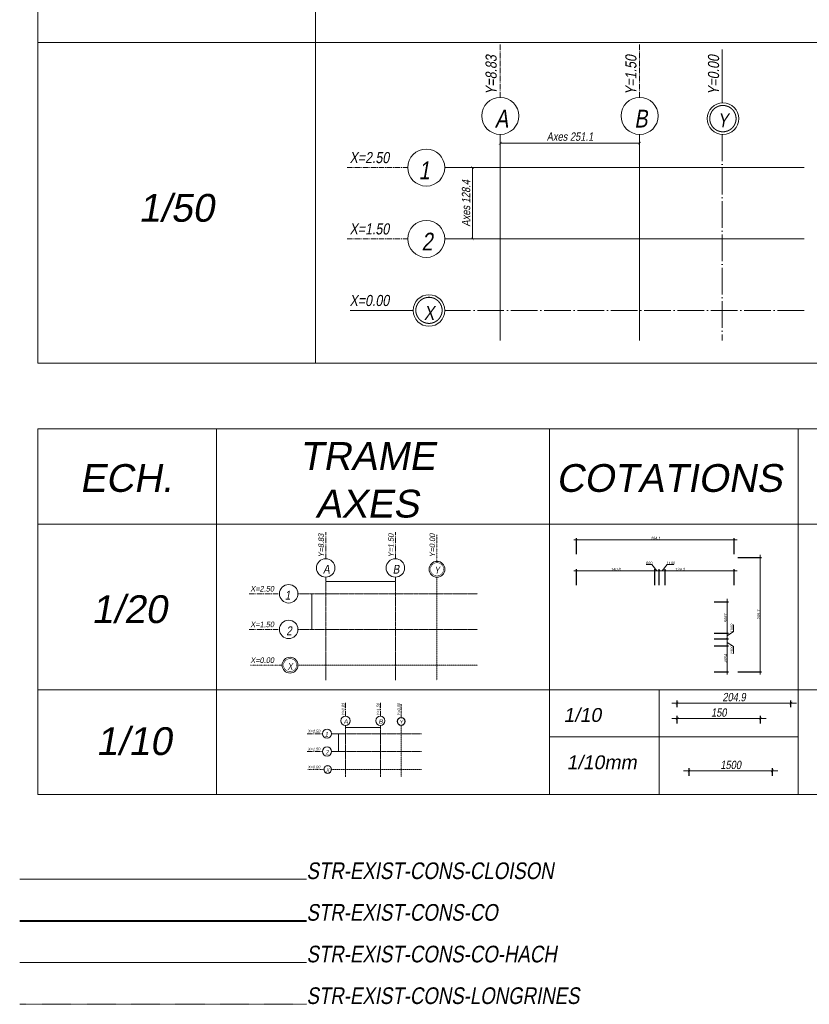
# Model space of a CAD drawing. Header units: centimetres. Extents: x -11246 to 29725, y -11714 to 13666.
# Tile 2 of 79: x -10472 to -9050, y -7571 to -5798. Entities that reach past the tile are written whole.
import ezdxf
from ezdxf.enums import TextEntityAlignment as Align

# ---------------------------------------------------------------- set-up
doc = ezdxf.new("R2010")
doc.units = ezdxf.units.CM
for name, pattern in [('AXES2', [28.575, 19.05, -3.175, 3.175, -3.175]), ('CACHE2', [0.1875, 0.125, -0.0625]), ('CONTINU', [0]), ('DIVISE2', [0.625, 0.25, -0.125, 0, -0.125, 0, -0.125]), ('ISO128-20-04', [30, 24, -3, 0, -3])]:
    doc.linetypes.add(name, pattern=pattern)
for name, color, linetype, lineweight in [('00-STR-Exist 1 Cou', 200, 'Continuous', 40), ('05-ANO Axe', 14, 'ISO128-20-04', 20), ('05-ANO Cartouche', 7, 'Continuous', 0), ('05-ANO Cotations', 7, 'Continuous', 15), ('GO-COTES', 7, 'Continuous', 30), ('STR-EXIST-CONS-CLOISON', 252, 'Continuous', 0), ('STR-EXIST-CONS-LONGRINES', 7, 'CACHE2', 0), ('STR-GEN-AXES', 240, 'AXES2', 15), ('STR-GEN-AXES-COT', 240, 'Continuous', 0), ('STR-GEN-AXES-GEOMETRE', 180, 'DIVISE2', 15), ('STR-GEN-TXT', 7, 'Continuous', 0), ('STR-PROJ-CO-HACH', 253, 'Continuous', 9), ('STR-PROJ-COT', 7, 'Continuous', 18)]:
    doc.layers.add(name, color=color, linetype=linetype, lineweight=lineweight)
doc.styles.add('PROJET', font='arial.ttf', dxfattribs={"width": 0.8, "oblique": 10})
doc.styles.add('PROJET-100', font='arial.ttf', dxfattribs={"width": 0.8, "oblique": 10, "height": 0.3})
doc.styles.add('PROJET-50', font='arial.ttf', dxfattribs={"width": 0.8, "oblique": 10, "height": 0.15})
doc.dimstyles.new('STR-10', dxfattribs={"dimtxt": 15, "dimasz": 5, "dimexe": 5, "dimexo": 6.25, "dimgap": 3, "dimtad": 1, "dimdec": 1, "dimrnd": 0.5, "dimzin": 12, "dimdsep": 46, "dimtxsty": 'PROJET', "dimblk": 'ARCHTICK', "dimcen": 9, "dimdle": 10, "dimclrt": 7, "dimaunit": 2, "dimadec": 3, "dimazin": 0, "dimtfac": 1, "dimtdec": 1, "dimtmove": 2, "dimatfit": 0, "dimldrblk": 'ARCHTICK', "dimfxl": 1, "dimtolj": 1, "dimtzin": 0, "dimlwd": -1, "dimarcsym": 0})
doc.dimstyles.new('STR-10 mm', dxfattribs={"dimtxt": 15, "dimasz": 5, "dimexe": 5, "dimexo": 6.25, "dimgap": 3, "dimtad": 1, "dimdec": 1, "dimlfac": 10, "dimrnd": 0.5, "dimzin": 12, "dimdsep": 46, "dimtxsty": 'PROJET', "dimblk": 'ARCHTICK', "dimcen": 9, "dimdle": 10, "dimclrt": 7, "dimaunit": 2, "dimadec": 3, "dimazin": 0, "dimtfac": 1, "dimtdec": 1, "dimtmove": 2, "dimatfit": 0, "dimldrblk": 'ARCHTICK', "dimfxl": 1, "dimtolj": 1, "dimtzin": 0, "dimlwd": -1, "dimarcsym": 0})
doc.dimstyles.new('STR-20', dxfattribs={"dimtxt": 5, "dimasz": 2.5, "dimexe": 2.5, "dimexo": 6.25, "dimgap": 2, "dimtad": 1, "dimdec": 1, "dimrnd": 0.5, "dimzin": 12, "dimdsep": 46, "dimtxsty": 'PROJET', "dimblk": 'ARCHTICK', "dimcen": 4, "dimdle": 5, "dimclrt": 7, "dimaunit": 2, "dimadec": 3, "dimazin": 0, "dimtfac": 1, "dimtdec": 1, "dimtmove": 2, "dimatfit": 0, "dimldrblk": 'ARCHTICK', "dimfxl": 1, "dimtolj": 1, "dimtzin": 0, "dimlwd": -1, "dimarcsym": 0})
doc.dimstyles.new('STR-50', dxfattribs={"dimtxt": 15, "dimasz": 5, "dimexe": 5, "dimexo": 6.25, "dimgap": 4, "dimtad": 1, "dimdec": 1, "dimrnd": 0.5, "dimzin": 12, "dimdsep": 46, "dimtxsty": 'PROJET', "dimblk": 'ARCHTICK', "dimcen": 9, "dimdle": 10, "dimclrt": 7, "dimazin": 0, "dimtfac": 1, "dimtdec": 1, "dimtmove": 0, "dimatfit": 0, "dimldrblk": 'ARCHTICK', "dimfxl": 1, "dimtolj": 1, "dimtzin": 0, "dimlwd": -1, "dimarcsym": 0})

# ---------------------------------------------------------------- blocks, each defined once
blk = doc.blocks.new('_ArchTick')
at = {"color": 0, "linetype": 'ByBlock', "const_width": 0.15}
blk.add_lwpolyline([(-0.5, -0.5), (0.5, 0.5)], dxfattribs=at)
blk = doc.blocks.new('*D56')
at = {"layer": '05-ANO Cotations', "transparency": 16777216}
blk.add_line((-9606.6, -6020), (-9355.4, -6020), dxfattribs=at)
at = {"layer": 'Defpoints', "color": 0, "transparency": 16777216}
for p in [(-9606.6, -6020), (-9355.5, -6020), (-9355.5, -6020)]:
    blk.add_point(p, dxfattribs=at)
at = {"layer": '05-ANO Cotations', "transparency": 16777216, "xscale": 5, "yscale": 5, "zscale": 5, "rotation": 180}
blk.add_blockref('_ArchTick', (-9606.6, -6020), dxfattribs=at)
at = {"layer": '05-ANO Cotations', "transparency": 16777216, "xscale": 5, "yscale": 5, "zscale": 5}
blk.add_blockref('_ArchTick', (-9355.5, -6020), dxfattribs=at)
at = {"layer": '05-ANO Cotations', "transparency": 16777216, "insert": (-9481, -6008.3), "char_height": 15, "attachment_point": 5, "style": 'PROJET'}
blk.add_mtext('\\A1;Axes 251.1', dxfattribs=at)
blk = doc.blocks.new('*D57')
at = {"layer": '05-ANO Cotations', "transparency": 16777216}
blk.add_line((-9656.6, -6063.9), (-9656.6, -6192.5), dxfattribs=at)
at = {"layer": 'Defpoints', "color": 0, "transparency": 16777216}
for p in [(-9656.6, -6064), (-9656.6, -6192.4), (-9656.6, -6192.4)]:
    blk.add_point(p, dxfattribs=at)
at = {"layer": '05-ANO Cotations', "transparency": 16777216, "xscale": 5, "yscale": 5, "zscale": 5}
for p, rotation in [((-9656.6, -6064), 90), ((-9656.6, -6192.4), 270)]:
    blk.add_blockref('_ArchTick', p, dxfattribs=dict(at, rotation=rotation))
at = {"layer": '05-ANO Cotations', "transparency": 16777216, "insert": (-9668.2, -6128.2), "char_height": 15, "attachment_point": 5, "rotation": 90, "style": 'PROJET'}
blk.add_mtext('\\A1;Axes 128.4', dxfattribs=at)
blk = doc.blocks.new('*D60')
at = {"layer": 'Defpoints', "color": 0, "transparency": 16777216}
for p in [(-9921.1, -6809.6), (-9795.6, -6809.6), (-9795.6, -6809.6)]:
    blk.add_point(p, dxfattribs=at)
at = {"layer": 'STR-GEN-AXES-COT', "transparency": 16777216}
blk.add_line((-9921.1, -6809.6), (-9795.5, -6809.6), dxfattribs=at)
at = {"layer": 'STR-GEN-AXES-COT', "transparency": 16777216, "xscale": 0.025, "yscale": 0.025, "zscale": 0.025, "rotation": 180}
blk.add_blockref('_ArchTick', (-9921.1, -6809.6), dxfattribs=at)
at = {"layer": 'STR-GEN-AXES-COT', "transparency": 16777216, "xscale": 0.025, "yscale": 0.025, "zscale": 0.025}
blk.add_blockref('_ArchTick', (-9795.6, -6809.6), dxfattribs=at)
at = {"layer": 'STR-GEN-AXES-COT', "transparency": 16777216, "insert": (-9858.3, -6809.6), "char_height": 0.075, "attachment_point": 5, "style": 'PROJET'}
blk.add_mtext('\\A1;Axes 125.5', dxfattribs=at)
blk = doc.blocks.new('*D61')
at = {"layer": 'Defpoints', "color": 0, "transparency": 16777216}
for p in [(-9946.1, -6831.6), (-9946.1, -6895.8), (-9946.1, -6895.8)]:
    blk.add_point(p, dxfattribs=at)
at = {"layer": 'STR-GEN-AXES-COT', "transparency": 16777216}
blk.add_line((-9946.1, -6831.6), (-9946.1, -6895.9), dxfattribs=at)
at = {"layer": 'STR-GEN-AXES-COT', "transparency": 16777216, "xscale": 0.025, "yscale": 0.025, "zscale": 0.025}
for p, rotation in [((-9946.1, -6831.6), 90), ((-9946.1, -6895.8), 270)]:
    blk.add_blockref('_ArchTick', p, dxfattribs=dict(at, rotation=rotation))
at = {"layer": 'STR-GEN-AXES-COT', "transparency": 16777216, "insert": (-9946.2, -6863.7), "char_height": 0.075, "attachment_point": 5, "rotation": 90, "style": 'PROJET'}
blk.add_mtext('\\A1;Axes 6422', dxfattribs=at)
blk = doc.blocks.new('*D62')
at = {"layer": 'Defpoints', "color": 0, "transparency": 16777216}
for p in [(-9885.5, -7072.7), (-9822.7, -7072.7), (-9822.7, -7072.7)]:
    blk.add_point(p, dxfattribs=at)
at = {"layer": 'STR-GEN-AXES-COT', "transparency": 16777216}
blk.add_line((-9885.5, -7072.7), (-9822.7, -7072.7), dxfattribs=at)
at = {"layer": 'STR-GEN-AXES-COT', "transparency": 16777216, "xscale": 0.0125, "yscale": 0.0125, "zscale": 0.0125, "rotation": 180}
blk.add_blockref('_ArchTick', (-9885.5, -7072.7), dxfattribs=at)
at = {"layer": 'STR-GEN-AXES-COT', "transparency": 16777216, "xscale": 0.0125, "yscale": 0.0125, "zscale": 0.0125}
blk.add_blockref('_ArchTick', (-9822.7, -7072.7), dxfattribs=at)
at = {"layer": 'STR-GEN-AXES-COT', "transparency": 16777216, "insert": (-9854.1, -7072.7), "char_height": 0.0375, "attachment_point": 5, "style": 'PROJET'}
blk.add_mtext('\\A1;Axes 6277', dxfattribs=at)
blk = doc.blocks.new('*D63')
at = {"layer": 'Defpoints', "color": 0, "transparency": 16777216}
for p in [(-9898, -7083.7), (-9898, -7115.8), (-9898, -7115.8)]:
    blk.add_point(p, dxfattribs=at)
at = {"layer": 'STR-GEN-AXES-COT', "transparency": 16777216}
blk.add_line((-9898, -7083.7), (-9898, -7115.8), dxfattribs=at)
at = {"layer": 'STR-GEN-AXES-COT', "transparency": 16777216, "xscale": 0.0125, "yscale": 0.0125, "zscale": 0.0125}
for p, rotation in [((-9898, -7083.7), 90), ((-9898, -7115.8), 270)]:
    blk.add_blockref('_ArchTick', p, dxfattribs=dict(at, rotation=rotation))
at = {"layer": 'STR-GEN-AXES-COT', "transparency": 16777216, "insert": (-9898, -7099.7), "char_height": 0.0375, "attachment_point": 5, "rotation": 90, "style": 'PROJET'}
blk.add_mtext('\\A1;Axes 3211', dxfattribs=at)
blk = doc.blocks.new('*D19')
at = {"layer": 'Defpoints', "color": 0, "transparency": 16777216}
for p in [(-9185, -6734.2), (-9469.1, -6766.6), (-9185, -6766.6)]:
    blk.add_point(p, dxfattribs=at)
at = {"layer": 'STR-PROJ-COT', "color": 0, "transparency": 16777216}
blk.add_line((-9474.1, -6734.2), (-9180, -6734.2), dxfattribs=at)
at = {"layer": 'STR-PROJ-COT', "color": 0, "lineweight": -2, "transparency": 16777216}
for p, q in [((-9469.1, -6760.3), (-9469.1, -6731.7)), ((-9185, -6760.3), (-9185, -6731.7))]:
    blk.add_line(p, q, dxfattribs=at)
at = {"layer": 'STR-PROJ-COT', "color": 0, "transparency": 16777216, "xscale": 2.5, "yscale": 2.5, "zscale": 2.5, "rotation": 180}
blk.add_blockref('_ArchTick', (-9469.1, -6734.2), dxfattribs=at)
at = {"layer": 'STR-PROJ-COT', "color": 0, "transparency": 16777216, "xscale": 2.5, "yscale": 2.5, "zscale": 2.5}
blk.add_blockref('_ArchTick', (-9185, -6734.2), dxfattribs=at)
at = {"layer": 'STR-PROJ-COT', "color": 7, "transparency": 16777216, "insert": (-9327, -6731.6), "char_height": 5, "attachment_point": 5, "style": 'PROJET'}
blk.add_mtext('\\A1;284.1', dxfattribs=at)
blk = doc.blocks.new('*D20')
at = {"layer": 'Defpoints', "color": 0, "transparency": 16777216}
for p in [(-9185, -6766.6), (-9185, -6972.3), (-9138.2, -6972.3)]:
    blk.add_point(p, dxfattribs=at)
at = {"layer": 'STR-PROJ-COT', "color": 0, "lineweight": -2, "transparency": 16777216}
for p, q in [((-9178.7, -6766.6), (-9135.7, -6766.6)), ((-9178.7, -6972.3), (-9135.7, -6972.3))]:
    blk.add_line(p, q, dxfattribs=at)
at = {"layer": 'STR-PROJ-COT', "color": 0, "transparency": 16777216}
blk.add_line((-9138.2, -6761.6), (-9138.2, -6977.3), dxfattribs=at)
at = {"layer": 'STR-PROJ-COT', "color": 0, "transparency": 16777216, "xscale": 2.5, "yscale": 2.5, "zscale": 2.5}
for p, rotation in [((-9138.2, -6766.6), 90), ((-9138.2, -6972.3), 270)]:
    blk.add_blockref('_ArchTick', p, dxfattribs=dict(at, rotation=rotation))
at = {"layer": 'STR-PROJ-COT', "color": 7, "transparency": 16777216, "insert": (-9140.8, -6869.4), "char_height": 5, "attachment_point": 5, "rotation": 90, "style": 'PROJET'}
blk.add_mtext('\\A1;205.7', dxfattribs=at)
blk = doc.blocks.new('*D21')
at = {"layer": 'Defpoints', "color": 0, "transparency": 16777216}
for p in [(-9082.9, -7028.6), (-9287.8, -7042.3), (-9082.9, -7042.3)]:
    blk.add_point(p, dxfattribs=at)
at = {"layer": 'STR-PROJ-COT', "color": 0, "transparency": 16777216}
blk.add_line((-9297.8, -7028.6), (-9072.9, -7028.6), dxfattribs=at)
at = {"layer": 'STR-PROJ-COT', "color": 0, "lineweight": -2, "transparency": 16777216}
for p, q in [((-9287.8, -7036), (-9287.8, -7023.6)), ((-9082.9, -7036), (-9082.9, -7023.6))]:
    blk.add_line(p, q, dxfattribs=at)
at = {"layer": 'STR-PROJ-COT', "color": 0, "transparency": 16777216, "xscale": 5, "yscale": 5, "zscale": 5, "rotation": 180}
blk.add_blockref('_ArchTick', (-9287.8, -7028.6), dxfattribs=at)
at = {"layer": 'STR-PROJ-COT', "color": 0, "transparency": 16777216, "xscale": 5, "yscale": 5, "zscale": 5}
blk.add_blockref('_ArchTick', (-9082.9, -7028.6), dxfattribs=at)
at = {"layer": 'STR-PROJ-COT', "color": 7, "transparency": 16777216, "insert": (-9185.4, -7017.9), "char_height": 15, "attachment_point": 5, "style": 'PROJET'}
blk.add_mtext('\\A1;204.9', dxfattribs=at)
blk = doc.blocks.new('*D22')
at = {"layer": 'Defpoints', "color": 0, "transparency": 16777216}
for p in [(-9137.8, -7056.3), (-9287.8, -7071.7), (-9137.8, -7071.7)]:
    blk.add_point(p, dxfattribs=at)
at = {"layer": 'STR-PROJ-COT', "color": 0, "transparency": 16777216}
blk.add_line((-9297.8, -7056.3), (-9127.8, -7056.3), dxfattribs=at)
at = {"layer": 'STR-PROJ-COT', "color": 0, "lineweight": -2, "transparency": 16777216}
for p, q in [((-9287.8, -7065.5), (-9287.8, -7051.3)), ((-9137.8, -7065.5), (-9137.8, -7051.3))]:
    blk.add_line(p, q, dxfattribs=at)
at = {"layer": 'STR-PROJ-COT', "color": 0, "transparency": 16777216, "xscale": 5, "yscale": 5, "zscale": 5, "rotation": 180}
blk.add_blockref('_ArchTick', (-9287.8, -7056.3), dxfattribs=at)
at = {"layer": 'STR-PROJ-COT', "color": 0, "transparency": 16777216, "xscale": 5, "yscale": 5, "zscale": 5}
blk.add_blockref('_ArchTick', (-9137.8, -7056.3), dxfattribs=at)
at = {"layer": 'STR-PROJ-COT', "color": 7, "transparency": 16777216, "insert": (-9212.8, -7045.7), "char_height": 15, "attachment_point": 5, "style": 'PROJET'}
blk.add_mtext('\\A1;150', dxfattribs=at)
blk = doc.blocks.new('*D23')
at = {"layer": 'Defpoints', "color": 0, "transparency": 16777216}
for p in [(-9116.4, -7150.7), (-9266.4, -7166.1), (-9116.4, -7166.1)]:
    blk.add_point(p, dxfattribs=at)
at = {"layer": 'STR-PROJ-COT', "color": 0, "lineweight": -2, "transparency": 16777216}
for p, q in [((-9266.4, -7159.8), (-9266.4, -7145.7)), ((-9116.4, -7159.8), (-9116.4, -7145.7))]:
    blk.add_line(p, q, dxfattribs=at)
at = {"layer": 'STR-PROJ-COT', "color": 0, "transparency": 16777216}
blk.add_line((-9276.4, -7150.7), (-9106.4, -7150.7), dxfattribs=at)
at = {"layer": 'STR-PROJ-COT', "color": 0, "transparency": 16777216, "xscale": 5, "yscale": 5, "zscale": 5, "rotation": 180}
blk.add_blockref('_ArchTick', (-9266.4, -7150.7), dxfattribs=at)
at = {"layer": 'STR-PROJ-COT', "color": 0, "transparency": 16777216, "xscale": 5, "yscale": 5, "zscale": 5}
blk.add_blockref('_ArchTick', (-9116.4, -7150.7), dxfattribs=at)
at = {"layer": 'STR-PROJ-COT', "color": 7, "transparency": 16777216, "insert": (-9191.4, -7140), "char_height": 15, "attachment_point": 5, "style": 'PROJET'}
blk.add_mtext('\\A1;1500', dxfattribs=at)
blk = doc.blocks.new('*D42')
at = {"layer": 'Defpoints', "color": 0, "transparency": 16777216}
for p in [(-9309.3, -6790.1), (-9309.3, -6822.3), (-9185, -6822.3)]:
    blk.add_point(p, dxfattribs=at)
at = {"layer": 'STR-PROJ-COT', "color": 0, "transparency": 16777216}
blk.add_line((-9180, -6790.1), (-9314.3, -6790.1), dxfattribs=at)
at = {"layer": 'STR-PROJ-COT', "color": 0, "lineweight": -2, "transparency": 16777216}
for p, q in [((-9309.3, -6816), (-9309.3, -6787.6)), ((-9185, -6816), (-9185, -6787.6))]:
    blk.add_line(p, q, dxfattribs=at)
at = {"layer": 'STR-PROJ-COT', "color": 0, "transparency": 16777216, "xscale": 2.5, "yscale": 2.5, "zscale": 2.5, "rotation": 180}
blk.add_blockref('_ArchTick', (-9309.3, -6790.1), dxfattribs=at)
at = {"layer": 'STR-PROJ-COT', "color": 0, "transparency": 16777216, "xscale": 2.5, "yscale": 2.5, "zscale": 2.5}
blk.add_blockref('_ArchTick', (-9185, -6790.1), dxfattribs=at)
at = {"layer": 'STR-PROJ-COT', "color": 7, "transparency": 16777216, "insert": (-9283, -6787.5), "char_height": 5, "attachment_point": 5, "style": 'PROJET'}
blk.add_mtext('\\A1;124.3', dxfattribs=at)
blk = doc.blocks.new('*D43')
at = {"layer": 'Defpoints', "color": 0, "transparency": 16777216}
for p in [(-9320.3, -6790.1), (-9320.3, -6822.3), (-9309.3, -6822.3)]:
    blk.add_point(p, dxfattribs=at)
at = {"layer": 'STR-PROJ-COT', "color": 0, "transparency": 16777216}
for p, q in [((-9320.3, -6790.1), (-9322.8, -6790.1)), ((-9309.3, -6790.1), (-9320.3, -6790.1)), ((-9309.3, -6790.1), (-9320.3, -6790.1)), ((-9314.8, -6790.1), (-9306.2, -6778.9)), ((-9309.3, -6790.1), (-9306.8, -6790.1)), ((-9306.2, -6778.9), (-9293.7, -6778.9))]:
    blk.add_line(p, q, dxfattribs=at)
at = {"layer": 'STR-PROJ-COT', "color": 0, "lineweight": -2, "transparency": 16777216}
for p, q in [((-9320.3, -6816), (-9320.3, -6787.6)), ((-9309.3, -6816), (-9309.3, -6787.6))]:
    blk.add_line(p, q, dxfattribs=at)
at = {"layer": 'STR-PROJ-COT', "color": 0, "transparency": 16777216, "xscale": 2.5, "yscale": 2.5, "zscale": 2.5}
blk.add_blockref('_ArchTick', (-9320.3, -6790.1), dxfattribs=at)
at = {"layer": 'STR-PROJ-COT', "color": 0, "transparency": 16777216, "xscale": 2.5, "yscale": 2.5, "zscale": 2.5, "rotation": 180}
blk.add_blockref('_ArchTick', (-9309.3, -6790.1), dxfattribs=at)
at = {"layer": 'STR-PROJ-COT', "color": 7, "transparency": 16777216, "insert": (-9299.9, -6776.4), "char_height": 5, "attachment_point": 5, "style": 'PROJET'}
blk.add_mtext('\\A1;1100', dxfattribs=at)
blk = doc.blocks.new('*D44')
at = {"layer": 'Defpoints', "color": 0, "transparency": 16777216}
for p in [(-9328.3, -6790.1), (-9328.3, -6822.3), (-9320.3, -6822.3)]:
    blk.add_point(p, dxfattribs=at)
at = {"layer": 'STR-PROJ-COT', "color": 0, "transparency": 16777216}
for p, q in [((-9333.8, -6778.9), (-9343.6, -6778.9)), ((-9324.3, -6790.1), (-9333.8, -6778.9)), ((-9328.3, -6790.1), (-9330.8, -6790.1)), ((-9320.3, -6790.1), (-9328.3, -6790.1)), ((-9320.3, -6790.1), (-9328.3, -6790.1)), ((-9320.3, -6790.1), (-9317.8, -6790.1))]:
    blk.add_line(p, q, dxfattribs=at)
at = {"layer": 'STR-PROJ-COT', "color": 0, "lineweight": -2, "transparency": 16777216}
for p, q in [((-9328.3, -6816), (-9328.3, -6787.6)), ((-9320.3, -6816), (-9320.3, -6787.6))]:
    blk.add_line(p, q, dxfattribs=at)
at = {"layer": 'STR-PROJ-COT', "color": 0, "transparency": 16777216, "xscale": 2.5, "yscale": 2.5, "zscale": 2.5}
blk.add_blockref('_ArchTick', (-9328.3, -6790.1), dxfattribs=at)
at = {"layer": 'STR-PROJ-COT', "color": 0, "transparency": 16777216, "xscale": 2.5, "yscale": 2.5, "zscale": 2.5, "rotation": 180}
blk.add_blockref('_ArchTick', (-9320.3, -6790.1), dxfattribs=at)
at = {"layer": 'STR-PROJ-COT', "color": 7, "transparency": 16777216, "insert": (-9338.7, -6776.4), "char_height": 5, "attachment_point": 5, "style": 'PROJET'}
blk.add_mtext('\\A1;800', dxfattribs=at)
blk = doc.blocks.new('*D45')
at = {"layer": 'Defpoints', "color": 0, "transparency": 16777216}
for p in [(-9469.1, -6790.1), (-9469.1, -6822.3), (-9328.3, -6822.3)]:
    blk.add_point(p, dxfattribs=at)
at = {"layer": 'STR-PROJ-COT', "color": 0, "transparency": 16777216}
blk.add_line((-9323.3, -6790.1), (-9474.1, -6790.1), dxfattribs=at)
at = {"layer": 'STR-PROJ-COT', "color": 0, "lineweight": -2, "transparency": 16777216}
for p, q in [((-9469.1, -6816), (-9469.1, -6787.6)), ((-9328.3, -6816), (-9328.3, -6787.6))]:
    blk.add_line(p, q, dxfattribs=at)
at = {"layer": 'STR-PROJ-COT', "color": 0, "transparency": 16777216, "xscale": 2.5, "yscale": 2.5, "zscale": 2.5, "rotation": 180}
blk.add_blockref('_ArchTick', (-9469.1, -6790.1), dxfattribs=at)
at = {"layer": 'STR-PROJ-COT', "color": 0, "transparency": 16777216, "xscale": 2.5, "yscale": 2.5, "zscale": 2.5}
blk.add_blockref('_ArchTick', (-9328.3, -6790.1), dxfattribs=at)
at = {"layer": 'STR-PROJ-COT', "color": 7, "transparency": 16777216, "insert": (-9398.7, -6787.5), "char_height": 5, "attachment_point": 5, "style": 'PROJET'}
blk.add_mtext('\\A1;140.8', dxfattribs=at)
blk = doc.blocks.new('*D46')
at = {"layer": 'Defpoints', "color": 0, "transparency": 16777216}
for p in [(-9227.6, -6925.7), (-9197.7, -6925.7), (-9227.6, -6972.3)]:
    blk.add_point(p, dxfattribs=at)
at = {"layer": 'STR-PROJ-COT', "color": 0, "lineweight": -2, "transparency": 16777216}
for p, q in [((-9221.4, -6925.7), (-9195.2, -6925.7)), ((-9221.4, -6972.3), (-9195.2, -6972.3))]:
    blk.add_line(p, q, dxfattribs=at)
at = {"layer": 'STR-PROJ-COT', "color": 0, "transparency": 16777216}
blk.add_line((-9197.7, -6977.3), (-9197.7, -6920.7), dxfattribs=at)
at = {"layer": 'STR-PROJ-COT', "color": 0, "transparency": 16777216, "xscale": 2.5, "yscale": 2.5, "zscale": 2.5}
for p, rotation in [((-9197.7, -6925.7), 90), ((-9197.7, -6972.3), 270)]:
    blk.add_blockref('_ArchTick', p, dxfattribs=dict(at, rotation=rotation))
at = {"layer": 'STR-PROJ-COT', "color": 7, "transparency": 16777216, "insert": (-9200.3, -6948), "char_height": 5, "attachment_point": 5, "rotation": 90, "style": 'PROJET'}
blk.add_mtext('\\A1;4654', dxfattribs=at)
blk = doc.blocks.new('*D47')
at = {"layer": 'Defpoints', "color": 0, "transparency": 16777216}
for p in [(-9227.6, -6912.7), (-9197.7, -6912.7), (-9227.6, -6925.7)]:
    blk.add_point(p, dxfattribs=at)
at = {"layer": 'STR-PROJ-COT', "color": 0, "lineweight": -2, "transparency": 16777216}
for p, q in [((-9221.4, -6912.7), (-9195.2, -6912.7)), ((-9221.4, -6925.7), (-9195.2, -6925.7))]:
    blk.add_line(p, q, dxfattribs=at)
at = {"layer": 'STR-PROJ-COT', "color": 0, "transparency": 16777216}
for p, q in [((-9197.7, -6912.7), (-9197.7, -6910.2)), ((-9197.7, -6925.7), (-9197.7, -6912.7)), ((-9197.7, -6925.7), (-9197.7, -6912.7)), ((-9197.7, -6919.2), (-9186.6, -6926.9)), ((-9197.7, -6925.7), (-9197.7, -6928.2)), ((-9186.6, -6926.9), (-9186.6, -6939.4))]:
    blk.add_line(p, q, dxfattribs=at)
at = {"layer": 'STR-PROJ-COT', "color": 0, "transparency": 16777216, "xscale": 2.5, "yscale": 2.5, "zscale": 2.5}
for p, rotation in [((-9197.7, -6912.7), 270), ((-9197.7, -6925.7), 90)]:
    blk.add_blockref('_ArchTick', p, dxfattribs=dict(at, rotation=rotation))
at = {"layer": 'STR-PROJ-COT', "color": 7, "transparency": 16777216, "insert": (-9189.2, -6933.1), "char_height": 5, "attachment_point": 5, "rotation": 90, "style": 'PROJET'}
blk.add_mtext('\\A1;1300', dxfattribs=at)
blk = doc.blocks.new('*D48')
at = {"layer": 'Defpoints', "color": 0, "transparency": 16777216}
for p in [(-9227.6, -6902.7), (-9227.6, -6912.7), (-9197.7, -6902.7)]:
    blk.add_point(p, dxfattribs=at)
at = {"layer": 'STR-PROJ-COT', "color": 0, "transparency": 16777216}
for p, q in [((-9186.6, -6899.9), (-9186.6, -6887.4)), ((-9197.7, -6907.7), (-9186.6, -6899.9)), ((-9197.7, -6902.7), (-9197.7, -6900.2)), ((-9197.7, -6912.7), (-9197.7, -6902.7)), ((-9197.7, -6912.7), (-9197.7, -6902.7)), ((-9197.7, -6912.7), (-9197.7, -6915.2))]:
    blk.add_line(p, q, dxfattribs=at)
at = {"layer": 'STR-PROJ-COT', "color": 0, "lineweight": -2, "transparency": 16777216}
for p, q in [((-9221.4, -6902.7), (-9195.2, -6902.7)), ((-9221.4, -6912.7), (-9195.2, -6912.7))]:
    blk.add_line(p, q, dxfattribs=at)
at = {"layer": 'STR-PROJ-COT', "color": 0, "transparency": 16777216, "xscale": 2.5, "yscale": 2.5, "zscale": 2.5}
for p, rotation in [((-9197.7, -6902.7), 270), ((-9197.7, -6912.7), 90)]:
    blk.add_blockref('_ArchTick', p, dxfattribs=dict(at, rotation=rotation))
at = {"layer": 'STR-PROJ-COT', "color": 7, "transparency": 16777216, "insert": (-9189.2, -6893.7), "char_height": 5, "attachment_point": 5, "rotation": 90, "style": 'PROJET'}
blk.add_mtext('\\A1;1000', dxfattribs=at)
blk = doc.blocks.new('*D49')
at = {"layer": 'Defpoints', "color": 0, "transparency": 16777216}
for p in [(-9227.6, -6845.9), (-9197.7, -6845.9), (-9227.6, -6902.7)]:
    blk.add_point(p, dxfattribs=at)
at = {"layer": 'STR-PROJ-COT', "color": 0, "transparency": 16777216}
blk.add_line((-9197.7, -6907.7), (-9197.7, -6840.9), dxfattribs=at)
at = {"layer": 'STR-PROJ-COT', "color": 0, "lineweight": -2, "transparency": 16777216}
for p, q in [((-9221.4, -6845.9), (-9195.2, -6845.9)), ((-9221.4, -6902.7), (-9195.2, -6902.7))]:
    blk.add_line(p, q, dxfattribs=at)
at = {"layer": 'STR-PROJ-COT', "color": 0, "transparency": 16777216, "xscale": 2.5, "yscale": 2.5, "zscale": 2.5}
for p, rotation in [((-9197.7, -6845.9), 90), ((-9197.7, -6902.7), 270)]:
    blk.add_blockref('_ArchTick', p, dxfattribs=dict(at, rotation=rotation))
at = {"layer": 'STR-PROJ-COT', "color": 7, "transparency": 16777216, "insert": (-9200.3, -6875.3), "char_height": 5, "attachment_point": 5, "rotation": 90, "style": 'PROJET'}
blk.add_mtext('\\A1;5687', dxfattribs=at)

msp = doc.modelspace()

# ---------------------------------------------------------------- linework, layer by layer
at = {"layer": '00-STR-Exist 1 Cou'}
msp.add_lwpolyline([(-10472.46724, -7420.5824), (-9955.71871, -7420.5824)], dxfattribs=at)
at = {"layer": '05-ANO Axe', "ltscale": 0.03}
for p, q in [((-9606.57214, -6375.41932), (-9606.57214, -6004.24098)), ((-9355.47703, -6375.41932), (-9355.47703, -6004.24098)), ((-9059.01449, -6063.99453), (-9706.57214, -6063.99457)), ((-9059.01449, -6192.43278), (-9706.57214, -6192.43282))]:
    msp.add_line(p, q, dxfattribs=at)
at = {"layer": '05-ANO Axe', "ltscale": 2}
for p, q in [((-9206.57214, -6004.24098), (-9206.57214, -6375.41932)), ((-9059.01449, -6321.38989), (-9706.57214, -6321.38992))]:
    msp.add_line(p, q, dxfattribs=at)
at = {"layer": '05-ANO Cartouche'}
for p, q in [((-9939.56625, -6416.5511), (-9939.56625, -4921.24649)), ((-9939.56625, -5838.59978), (-8939.56625, -5838.59978)), ((-9939.56625, -6416.5511), (-8939.56625, -6416.5511)), ((-9069.61535, -6534.76922), (-9069.61535, -7193.12034)), ((-10117.65998, -6706.51321), (-10117.65998, -7193.12034)), ((-10117.65998, -6706.51321), (-9518.12275, -6706.51321)), ((-10117.65998, -7004.93317), (-9518.12275, -7004.93317)), ((-9518.12275, -7004.93317), (-9069.61535, -7004.93317)), ((-9069.61535, -7004.93317), (-8063.63634, -7004.93317)), ((-9518.12275, -7193.12034), (-10117.65998, -7193.12034)), ((-8063.63634, -7193.12034), (-9069.61535, -7193.12034))]:
    msp.add_line(p, q, dxfattribs=at)
for points in [[(-10439.56625, -4921.24649), (-9939.56625, -4921.24649), (-9939.56625, -5838.59978), (-10439.56625, -5838.59978)], [(-10439.56625, -5838.59978), (-9939.56625, -5838.59978), (-9939.56625, -6416.5511), (-10439.56625, -6416.5511)], [(-10439.56625, -6706.51321), (-10117.65998, -6706.51321), (-10117.65998, -6534.76922), (-10439.56625, -6534.76922)], [(-10117.65998, -6706.51321), (-9518.12275, -6706.51321), (-9518.12275, -6534.76922), (-10117.65998, -6534.76922)], [(-9518.12275, -6706.51321), (-9069.61535, -6706.51321), (-9069.61535, -6534.76922), (-9518.12275, -6534.76922)], [(-9069.61535, -6706.51321), (-8747.70908, -6706.51321), (-8747.70908, -6534.76922), (-9069.61535, -6534.76922)], [(-10439.56625, -6706.51321), (-10117.65998, -6706.51321), (-10117.65998, -7004.93317), (-10439.56625, -7004.93317)], [(-9518.12275, -6706.51321), (-9069.61535, -6706.51321), (-9069.61535, -7193.12034), (-9518.12275, -7193.12034)], [(-10439.56625, -7004.93317), (-10117.65998, -7004.93317), (-10117.65998, -7193.12034), (-10439.56625, -7193.12034)]]:
    msp.add_lwpolyline(points, close=True, dxfattribs=at)
at = {"layer": '05-ANO Cartouche', "flags": 128}
for points in [[(-9320.22151, -7004.93317), (-9320.22151, -7193.12034)], [(-9518.12275, -7089.38065), (-9069.61535, -7089.38065)]]:
    msp.add_lwpolyline(points, dxfattribs=at)
at = {"layer": 'STR-EXIST-CONS-CLOISON'}
msp.add_line((-10472.46724, -7345.5824), (-9955.71871, -7345.5824), dxfattribs=at)
at = {"layer": 'STR-EXIST-CONS-LONGRINES'}
msp.add_line((-10472.46724, -7570.5824), (-9955.71871, -7570.5824), dxfattribs=at)
at = {"layer": 'STR-GEN-AXES', "ltscale": 0.03}
for p, q in [((-9921.11282, -6987.33435), (-9921.11282, -6801.74518)), ((-9795.56527, -6987.33435), (-9795.56527, -6801.74518)), ((-9647.334, -6831.62196), (-9971.11282, -6831.62197)), ((-9647.334, -6895.84108), (-9971.11282, -6895.8411)), ((-9885.45174, -7161.54991), (-9885.45174, -7068.75532)), ((-9822.67797, -7161.54991), (-9822.67797, -7068.75532)), ((-9748.56233, -7083.69371), (-9910.45174, -7083.69372)), ((-9748.56233, -7115.80327), (-9910.45174, -7115.80328))]:
    msp.add_line(p, q, dxfattribs=at)
at = {"layer": 'STR-GEN-AXES', "ltscale": 0.5}
for points in [[(-9606.57214, -5937.59231), (-9606.57214, -5841.77762)], [(-9355.47703, -5937.57431), (-9355.47703, -5841.77762)], [(-9882.18364, -6063.99457), (-9773.23879, -6063.99457)], [(-9882.18364, -6192.43282), (-9773.23879, -6192.43282)], [(-9921.11282, -6768.42084), (-9921.11282, -6720.5135)], [(-9795.56527, -6768.41184), (-9795.56527, -6720.5135)], [(-10058.91857, -6831.62198), (-10004.44615, -6831.62198)], [(-10058.91857, -6895.8411), (-10004.44614, -6895.8411)], [(-9885.45174, -7052.09315), (-9885.45174, -7028.13948)], [(-9822.67797, -7052.08865), (-9822.67797, -7028.13948)], [(-9954.35462, -7083.69372), (-9927.11841, -7083.69372)], [(-9954.35462, -7115.80328), (-9927.11841, -7115.80328)]]:
    msp.add_lwpolyline(points, dxfattribs=at)
at = {"layer": 'STR-GEN-AXES', "linetype": 'Continuous'}
for centre, radius in [((-9606.57214, -5970.92564), 33.33333), ((-9355.47703, -5970.92564), 33.33333), ((-9739.90547, -6063.99457), 33.33333), ((-9739.90547, -6192.43282), 33.33333), ((-9921.11282, -6785.08751), 16.66667), ((-9795.56527, -6785.08751), 16.66667), ((-9987.77948, -6831.62197), 16.66667), ((-9987.77948, -6895.8411), 16.66667), ((-9885.45174, -7060.42649), 8.33333), ((-9822.67797, -7060.42649), 8.33333), ((-9918.78508, -7083.69372), 8.33333), ((-9918.78508, -7115.80328), 8.33333)]:
    msp.add_circle(centre, radius, dxfattribs=at)
at = {"layer": 'STR-GEN-AXES-GEOMETRE', "ltscale": 2}
for p, q in [((-9721.11282, -6801.74518), (-9721.11282, -6987.33435)), ((-9647.334, -6960.31963), (-9971.11282, -6960.31965)), ((-9785.45174, -7068.75532), (-9785.45174, -7161.54991)), ((-9748.56233, -7148.04255), (-9910.45174, -7148.04256))]:
    msp.add_line(p, q, dxfattribs=at)
at = {"layer": 'STR-GEN-AXES-GEOMETRE', "linetype": 'CONTINU'}
for points in [[(-9206.57214, -5947.28785), (-9206.57214, -5851.49116)], [(-9877.32688, -6321.38993), (-9763.52526, -6321.38993)]]:
    msp.add_lwpolyline(points, dxfattribs=at)
at = {"layer": 'STR-GEN-AXES-GEOMETRE', "linetype": 'Continuous'}
for points, const_width in [([(-9181.75173, -5975.28757, 1), (-9229.20234, -5976.27725, 1)], 1.89844), ([(-9229.20234, -5976.27725, 1), (-9181.75173, -5975.28757, 1)], 1.89844), ([(-9711.32339, -6320.89509, 1), (-9758.77401, -6321.88477, 1)], 1.89844), ([(-9758.77917, -6321.38993, 1), (-9711.32855, -6320.40025, 1)], 1.89844), ([(-9708.70261, -6787.26847, 1), (-9732.42792, -6787.76331, 1)], 0.94922), ([(-9732.42792, -6787.76331, 1), (-9708.70261, -6787.26847, 1)], 0.94922), ([(-9973.48844, -6960.07223, 1), (-9997.21375, -6960.56707, 1)], 0.94922), ([(-9997.21633, -6960.31966, 1), (-9973.49102, -6959.82481, 1)], 0.94922), ([(-9779.24664, -7061.51697, 1), (-9791.1093, -7061.76439, 1)], 0.47461), ([(-9791.1093, -7061.76439, 1), (-9779.24664, -7061.51697, 1)], 0.47461), ([(-9911.63956, -7147.91885, 1), (-9923.50221, -7148.16627, 1)], 0.47461), ([(-9923.5035, -7148.04256, 1), (-9911.64085, -7147.79514, 1)], 0.47461)]:
    msp.add_lwpolyline(points, format="xyb", dxfattribs=dict(at, const_width=const_width))
at = {"layer": 'STR-GEN-AXES-GEOMETRE', "linetype": 'DIVISE2'}
for points in [[(-9721.11282, -6773.26862), (-9721.11282, -6725.37027)], [(-10056.49019, -6960.31965), (-9999.58938, -6960.31965)], [(-9785.45174, -7054.51704), (-9785.45174, -7030.56787)], [(-9953.14043, -7148.04256), (-9924.69003, -7148.04256)]]:
    msp.add_lwpolyline(points, dxfattribs=at)
at = {"layer": 'STR-GEN-AXES-GEOMETRE', "linetype": 'Continuous'}
for centre, radius in [((-9205.47703, -5975.78241), 28.47656), ((-9735.0487, -6321.38993), 28.47656), ((-9720.56527, -6787.51589), 14.23828), ((-9985.3511, -6960.31965), 14.23828), ((-9785.17797, -7061.64068), 7.11914), ((-9917.57089, -7148.04256), 7.11914)]:
    msp.add_circle(centre, radius, dxfattribs=at)
at = {"layer": 'STR-PROJ-CO-HACH', "color": 253}
msp.add_line((-10472.46724, -7495.5824), (-9955.71871, -7495.5824), dxfattribs=at)

# ---------------------------------------------------------------- texts
at = {"layer": '05-ANO Cotations', "linetype": 'Continuous', "ltscale": 0.3, "style": 'PROJET-50', "oblique": 10, "width": 0.8}
for s, p in [('Y=8.83', (-9613.15368, -5932.87674, 0)), ('Y=1.50', (-9361.27221, -5932.87674, 0)), ('Y=0.00', (-9212.37996, -5932.84405, 0))]:
    msp.add_text(s, height=20, rotation=90, dxfattribs=at).set_placement(p)
for s, p in [('X=2.50', (-9878.06149, -6056.00024, 0)), ('X=1.50', (-9878.06149, -6184.43849, 0)), ('X=0.00', (-9878.08165, -6313.38644))]:
    msp.add_text(s, height=20, dxfattribs=at).set_placement(p)
at = {"layer": 'GO-COTES', "linetype": 'Continuous', "ltscale": 0.3, "style": 'PROJET-50', "oblique": 10, "width": 0.8}
for s, height, p in [('Y=8.83', 10, (-9924.40359, -6766.06306)), ('Y=1.50', 10, (-9798.46286, -6766.06306)), ('Y=8.83', 5, (-9887.09713, -7050.91426)), ('Y=1.50', 5, (-9824.12676, -7050.91426))]:
    msp.add_text(s, height=height, rotation=90, dxfattribs=at).set_placement(p)
for s, height, p in [('X=2.50', 10, (-10056.8575, -6827.62481, 0)), ('X=1.50', 10, (-10056.85749, -6891.84393, 0)), ('X=2.50', 5, (-9953.32408, -7081.69514)), ('X=1.50', 5, (-9953.32408, -7113.8047))]:
    msp.add_text(s, height=height, dxfattribs=at).set_placement(p)
at = {"layer": 'STR-GEN-AXES', "attachment_point": 5, "style": 'PROJET-50'}
for s, insert, char_height in [('A', (-9604.2516, -5975.81459), 32), ('B', (-9353.1565, -5975.81459), 32), ('{\\fArial|b0|i0|c0|p34;1}', (-9743.65123, -6068.88352), 32), ('{\\fArial|b0|i0|c0|p34;2}', (-9738.50794, -6197.32177), 32), ('A', (-9919.95255, -6787.53198), 16), ('B', (-9794.405, -6787.53198), 16), ('{\\fArial|b0|i0|c0|p34;1}', (-9989.65236, -6834.06645), 16), ('{\\fArial|b0|i0|c0|p34;2}', (-9987.08072, -6898.28558), 16), ('A', (-9884.87161, -7061.64872), 8), ('B', (-9822.09783, -7061.64872), 8), ('{\\fArial|b0|i0|c0|p34;1}', (-9919.72152, -7084.91596), 8), ('{\\fArial|b0|i0|c0|p34;2}', (-9918.43569, -7117.02552), 8)]:
    msp.add_mtext(s, dxfattribs=dict(at, insert=insert, char_height=char_height))
at = {"layer": 'STR-GEN-AXES-GEOMETRE', "linetype": 'Continuous', "ltscale": 0.3, "style": 'PROJET-50', "oblique": 10, "width": 0.8}
for height, p in [(10, (-9724.01673, -6766.04671)), (5, (-9786.9037, -7050.90609))]:
    msp.add_text('Y=0.00', height=height, rotation=90, dxfattribs=at).set_placement(p)
for height, p in [(10, (-10056.86757, -6956.31791)), (5, (-9953.32912, -7146.04169))]:
    msp.add_text('X=0.00', height=height, dxfattribs=at).set_placement(p)
at = {"layer": 'STR-GEN-AXES-GEOMETRE', "linetype": 'Continuous', "attachment_point": 5, "style": 'PROJET-50'}
for s, insert, char_height in [('Y', (-9205.46215, -5978.8905), 25), ('X', (-9734.9091, -6325.9824), 25), ('Y', (-9720.55782, -6789.06994), 12.5), ('X', (-9985.2813, -6962.61589), 12.5), ('Y', (-9785.17425, -7062.4177), 6.25), ('X', (-9917.53598, -7149.19068), 6.25)]:
    msp.add_mtext(s, dxfattribs=dict(at, insert=insert, char_height=char_height))
at = {"layer": 'STR-GEN-TXT', "style": 'PROJET', "oblique": 10}
for s, height, p in [('1/50', 50, (-10190.54612, -6136.52664)), ('TRAME', 50, (-9846.40411, -6583.46924)), ('ECH.', 50, (-10280.84656, -6623.09333)), ('COTATIONS', 50, (-9302.43853, -6623.09333)), ('AXES', 50, (-9846.40411, -6669.34123)), ('1/20', 50, (-10275.23562, -6859.38074)), ('1/10', 25, (-9458.64992, -7049.94938)), ('1/10', 50, (-10267.07368, -7097.05389)), ('1/10mm', 25, (-9423.89123, -7135.23017))]:
    msp.add_text(s, height=height, dxfattribs=at).set_placement(p, align=Align.MIDDLE_CENTER)
at = {"layer": 'STR-GEN-TXT', "style": 'PROJET-100', "oblique": 10, "width": 0.8}
for s, p in [('STR-EXIST-CONS-CLOISON', (-9955.71871, -7345.5824)), ('STR-EXIST-CONS-CO', (-9955.71871, -7420.5824)), ('STR-EXIST-CONS-CO-HACH', (-9955.71871, -7495.5824)), ('STR-EXIST-CONS-LONGRINES', (-9955.71871, -7570.5824))]:
    msp.add_text(s, height=30, dxfattribs=at).set_placement(p)

# ---------------------------------------------------------------- dimensions: what is measured, and where the dimension line sits
at = {"layer": '05-ANO Cotations'}
dim = msp.add_linear_dim(base=(-9355.47703, -6019.97509), p1=(-9606.57214, -6019.97509), p2=(-9355.47703, -6019.97509), text='Axes <>', dimstyle='STR-50', override={"dimrnd": 0, "dimdle": 0.05, "dimse1": 1, "dimse2": 1, "dimclrd": 256, "dimclre": 256, "dimclrt": 256, "dimtmove": 0, "dimfxl": 2.5}, dxfattribs=at)
dim.commit()
dim.dimension.update_dxf_attribs({"geometry": '*D56', "text_midpoint": (-9481.02459, -6008.3165)})
dim = msp.add_linear_dim(base=(-9656.57209, -6192.43281), p1=(-9656.57209, -6063.99456), p2=(-9656.57208, -6192.43281), angle=90, text='Axes <>', dimstyle='STR-50', override={"dimrnd": 0, "dimdle": 0.05, "dimse1": 1, "dimse2": 1, "dimclrd": 256, "dimclre": 256, "dimclrt": 256, "dimtmove": 0, "dimfxl": 2.5}, dxfattribs=at)
dim.commit()
dim.dimension.update_dxf_attribs({"geometry": '*D57', "text_midpoint": (-9668.23069, -6128.21369)})
at = {"layer": 'STR-GEN-AXES-COT'}
for base, p1, p2, override, picture, middle in [((-9795.56527, -6809.61223), (-9921.11282, -6809.61223), (-9795.56527, -6809.61223), {"dimtxt": 0.075, "dimasz": 0.025, "dimgap": 0.02, "dimrnd": 0, "dimdle": 0.025, "dimse1": 1, "dimse2": 1, "dimclrd": 256, "dimclre": 256, "dimclrt": 256, "dimtmove": 0, "dimfxl": 2.5}, '*D60', (-9858.33904, -6809.55394)), ((-9822.67797, -7072.68885), (-9885.45174, -7072.68885), (-9822.67797, -7072.68885), {"dimtxt": 0.0375, "dimasz": 0.0125, "dimgap": 0.01, "dimdec": 0, "dimlfac": 100, "dimrnd": 0, "dimzin": 4, "dimdle": 0.0125, "dimse1": 1, "dimse2": 1, "dimclrd": 256, "dimclre": 256, "dimclrt": 256, "dimtmove": 0, "dimfxl": 2.5}, '*D62', (-9854.06486, -7072.6597))]:
    dim = msp.add_linear_dim(base=base, p1=p1, p2=p2, text='Axes <>', dimstyle='STR-50', override=override, dxfattribs=at)
    dim.commit()
    dim.dimension.update_dxf_attribs({"geometry": picture, "text_midpoint": middle})
for base, p1, p2, override, picture, middle in [((-9946.11279, -6895.8411), (-9946.11279, -6831.62197), (-9946.11279, -6895.8411), {"dimtxt": 0.075, "dimasz": 0.025, "dimgap": 0.02, "dimdec": 0, "dimlfac": 100, "dimrnd": 0, "dimzin": 4, "dimdle": 0.025, "dimse1": 1, "dimse2": 1, "dimclrd": 256, "dimclre": 256, "dimclrt": 256, "dimfxl": 2.5}, '*D61', (-9946.17109, -6863.73153)), ((-9897.95173, -7115.80328), (-9897.95173, -7083.69372), (-9897.95173, -7115.80328), {"dimtxt": 0.0375, "dimasz": 0.0125, "dimgap": 0.01, "dimdec": 0, "dimlfac": 100, "dimrnd": 0, "dimzin": 4, "dimdle": 0.0125, "dimse1": 1, "dimse2": 1, "dimclrd": 256, "dimclre": 256, "dimclrt": 256, "dimfxl": 2.5}, '*D63', (-9897.98089, -7099.7485))]:
    dim = msp.add_linear_dim(base=base, p1=p1, p2=p2, angle=90, text='Axes <>', dimstyle='STR-50', override=override, dxfattribs=at)
    dim.commit()
    dim.dimension.update_dxf_attribs({"geometry": picture, "text_midpoint": middle})
at = {"layer": 'STR-PROJ-COT', "color": 0}
for base, p1, p2, dimstyle, override, picture, middle in [((-9184.97387, -6734.20301), (-9469.08338, -6766.57067), (-9184.97387, -6766.57067), 'STR-20', {"dimscale": 1, "dimgap": 0.03, "dimrnd": 0, "dimtmove": 1}, '*D19', (-9327.02862, -6731.62015)), ((-9082.93441, -7028.6056), (-9287.80666, -7042.26977), (-9082.93441, -7042.26977), 'STR-10', {"dimscale": 1, "dimrnd": 0, "dimtmove": 1}, '*D21', (-9185.37053, -7017.947)), ((-9137.80666, -7056.33592), (-9287.80666, -7071.74703), (-9137.80666, -7071.74703), 'STR-10', {"dimscale": 1, "dimrnd": 0, "dimtmove": 1}, '*D22', (-9212.80666, -7045.67732)), ((-9116.43354, -7150.68868), (-9266.43354, -7166.09979), (-9116.43354, -7166.09979), 'STR-10 mm', {"dimscale": 1, "dimrnd": 0}, '*D23', (-9191.43354, -7140.03009))]:
    dim = msp.add_linear_dim(base=base, p1=p1, p2=p2, dimstyle=dimstyle, override=override, dxfattribs=at)
    dim.commit()
    dim.dimension.update_dxf_attribs({"geometry": picture, "text_midpoint": middle})
for base, p1, p2, angle, override, picture, middle in [((-9328.30992, -6790.05372), (-9320.31286, -6822.26816), (-9328.30992, -6822.26816), 180, {"dimscale": 1, "dimgap": 0.03, "dimdec": 0, "dimlfac": 100, "dimrnd": 0, "dimzin": 4, "dimtmove": 1}, '*D44', (-9333.79658, -6778.93528)), ((-9320.31286, -6790.05372), (-9309.3144, -6822.26816), (-9320.31286, -6822.26816), 180, {"dimscale": 1, "dimgap": 0.03, "dimdec": 0, "dimlfac": 100, "dimrnd": 0, "dimzin": 4, "dimtmove": 1}, '*D43', (-9306.16168, -6778.93528)), ((-9309.3144, -6790.05372), (-9184.97387, -6822.26816), (-9309.3144, -6822.26816), 180, {"dimscale": 1, "dimgap": 0.03, "dimrnd": 0, "dimtmove": 1}, '*D42', (-9282.98036, -6790.05372)), ((-9197.69838, -6845.87529), (-9227.63712, -6902.74152), (-9227.63712, -6845.87529), 90, {"dimscale": 1, "dimgap": 0.03, "dimdec": 0, "dimlfac": 100, "dimrnd": 0, "dimzin": 4, "dimtmove": 1}, '*D49', (-9197.69838, -6875.30841)), ((-9197.69838, -6902.74152), (-9227.63712, -6912.73858), (-9227.63712, -6902.74152), 90, {"dimscale": 1, "dimgap": 0.03, "dimdec": 0, "dimlfac": 100, "dimrnd": 0, "dimzin": 4, "dimtmove": 1}, '*D48', (-9186.57994, -6899.8719)), ((-9197.69838, -6912.73858), (-9227.63712, -6925.73705), (-9227.63712, -6912.73858), 90, {"dimscale": 1, "dimgap": 0.03, "dimdec": 0, "dimlfac": 100, "dimrnd": 0, "dimzin": 4, "dimtmove": 1}, '*D47', (-9186.57994, -6926.88976)), ((-9197.69838, -6925.73705), (-9227.63712, -6972.27993), (-9227.63712, -6925.73705), 90, {"dimscale": 1, "dimgap": 0.03, "dimdec": 0, "dimlfac": 100, "dimrnd": 0, "dimzin": 4, "dimtmove": 1}, '*D46', (-9197.69838, -6948.00849))]:
    dim = msp.add_linear_dim(base=base, p1=p1, p2=p2, angle=angle, dimstyle='STR-20', override=override, dxfattribs=at)
    dim.commit()
    dim.dimension.update_dxf_attribs({"geometry": picture, "text_midpoint": middle, "dimtype": 160})
for base, p1, p2, angle, picture, middle in [((-9138.20416, -6972.27993), (-9184.97387, -6766.57067), (-9184.97387, -6972.27993), 90, '*D20', (-9140.78703, -6869.4253)), ((-9469.08338, -6790.05372), (-9328.30992, -6822.26816), (-9469.08338, -6822.26816), 180, '*D45', (-9398.69665, -6787.47085))]:
    dim = msp.add_linear_dim(base=base, p1=p1, p2=p2, angle=angle, dimstyle='STR-20', override={"dimscale": 1, "dimgap": 0.03, "dimrnd": 0, "dimtmove": 1}, dxfattribs=at)
    dim.commit()
    dim.dimension.update_dxf_attribs({"geometry": picture, "text_midpoint": middle})

doc.saveas('drawing.dxf')
